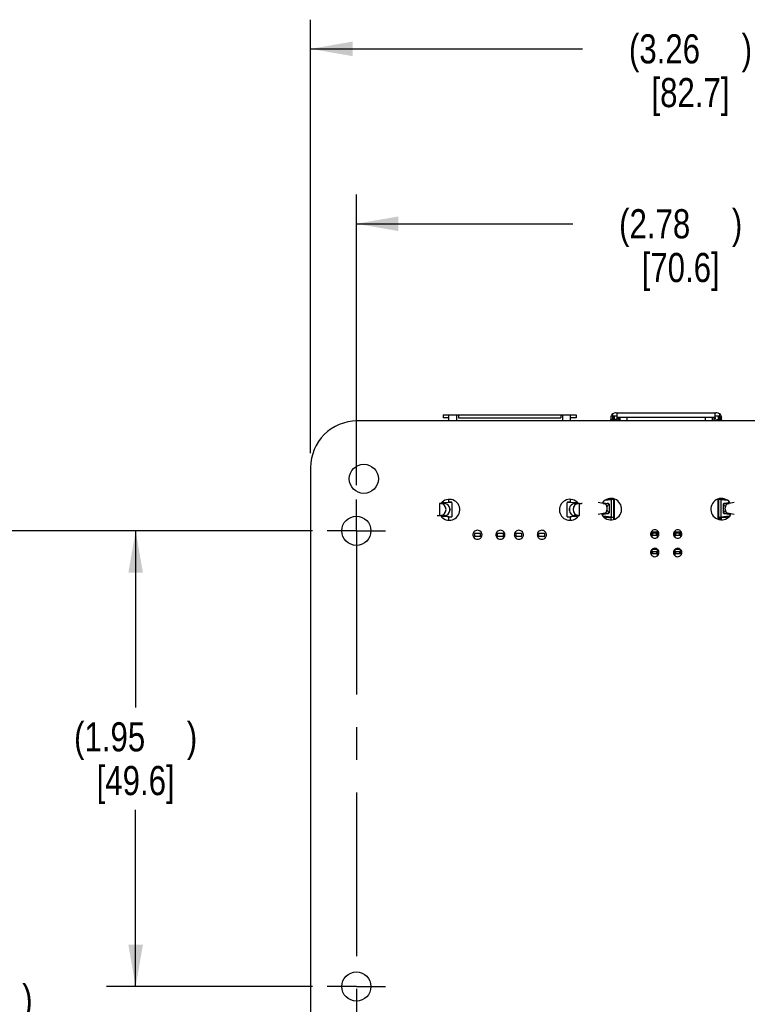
# Model space of a CAD drawing. Header units: inches. Extents: x 0 to 34, y 0 to 22.
# Tile 26 of 32: x 23.1 to 26.3, y 10.8 to 15.1. Entities that reach past the tile are written whole.
import ezdxf

# ---------------------------------------------------------------- set-up
doc = ezdxf.new("R2010")
doc.units = ezdxf.units.IN
doc.header["$LTSCALE"] = 1.87
doc.header["$MEASUREMENT"] = 0
doc.linetypes.add('CENTER', pattern=[0.6, 0.375, -0.075, 0.075, -0.075])
doc.layers.get('0').update_dxf_attribs({"linetype": 'CONTINUOUS'})
doc.layers.add('DEFAULT_1', color=7, linetype='CENTER')
doc.layers.add('DIMENSIONS', color=7, linetype='CONTINUOUS')
doc.styles.get("Standard").update_dxf_attribs({"font": 'txt', "width": 0.8})
doc.dimstyles.new('DIMSTYLE_4', dxfattribs={"dimtxt": 0.125, "dimasz": 0.18, "dimexe": 0.18, "dimexo": 0.0625, "dimgap": 0.09, "dimtad": 0, "dimtih": 1, "dimtoh": 1, "dimzin": 4, "dimdsep": 46, "dimtxsty": 'STANDARD', "dimblk": '_FILLED', "dimblk1": '_FILLED', "dimblk2": '_FILLED', "dimcen": 0.09, "dimadec": 0, "dimazin": 0, "dimtp": 0.02, "dimtm": 0.02, "dimtfac": 1, "dimtofl": 0, "dimtmove": 0, "dimatfit": 3, "dimldrblk": '_FILLED', "dimfxl": 1, "dimtolj": 1, "dimtzin": 4, "dimarcsym": 0})

# ---------------------------------------------------------------- blocks, each defined once
blk = doc.blocks.new('_FILLED')
at = {"color": 0, "linetype": 'BYBLOCK'}
blk.add_solid([(0, 0), (-1, 0.174), (-1, -0.174)], dxfattribs=at)
blk = doc.blocks.new('*D31')
at = {"layer": 'DIMENSIONS', "color": 2, "linetype": 'CONTINUOUS'}
for p, q in [((24.3902, 12.868), (23.5068, 12.868)), ((23.6318, 12.868), (23.6318, 12.1097)), ((23.6318, 10.914), (23.6318, 11.6722)), ((24.3902, 10.914), (23.5068, 10.914))]:
    blk.add_line(p, q, dxfattribs=at)
at = {"layer": 'DIMENSIONS', "color": 2, "linetype": 'CONTINUOUS', "xscale": 0.18, "yscale": 0.18, "zscale": 0.18}
for p, rotation in [((23.6318, 12.868), 90), ((23.6318, 10.914), 270)]:
    blk.add_blockref('_FILLED', p, dxfattribs=dict(at, rotation=rotation))
at = {"layer": 'DIMENSIONS', "color": 2, "linetype": 'CONTINUOUS', "insert": (23.6318, 12.0472), "char_height": 0.125, "width": 0.8, "attachment_point": 2, "line_spacing_factor": 0.9}
blk.add_mtext('(1.95{\\Ftxt.shx;\\W1.600000;\\H0.125000; })\\P[49.6]', dxfattribs=at)
blk = doc.blocks.new('*D33')
at = {"layer": 'DIMENSIONS', "color": 2, "linetype": 'CONTINUOUS'}
for p, q in [((24.3902, 12.868), (22.7568, 12.868)), ((22.8818, 12.868), (22.8818, 10.9847)), ((22.8818, 8.664), (22.8818, 10.5472)), ((24.3902, 8.664), (22.7568, 8.664))]:
    blk.add_line(p, q, dxfattribs=at)
at = {"layer": 'DIMENSIONS', "color": 2, "linetype": 'CONTINUOUS', "xscale": 0.18, "yscale": 0.18, "zscale": 0.18}
for p, rotation in [((22.8818, 12.868), 90), ((22.8818, 8.664), 270)]:
    blk.add_blockref('_FILLED', p, dxfattribs=dict(at, rotation=rotation))
at = {"layer": 'DIMENSIONS', "color": 2, "linetype": 'CONTINUOUS', "insert": (22.8818, 10.9222), "char_height": 0.125, "width": 0.9, "attachment_point": 2, "line_spacing_factor": 0.9}
blk.add_mtext('(4.20{\\Ftxt.shx;\\W2.400000;\\H0.125000; })\\P[106.8]', dxfattribs=at)
blk = doc.blocks.new('*D36')
at = {"layer": 'DIMENSIONS', "color": 2, "linetype": 'CONTINUOUS'}
for p, q in [((24.5778, 13.0644), (24.5778, 14.3096)), ((27.3578, 13.2075), (27.3578, 14.3096)), ((24.5778, 14.1846), (25.5053, 14.1846)), ((27.3578, 14.1846), (26.4303, 14.1846))]:
    blk.add_line(p, q, dxfattribs=at)
at = {"layer": 'DIMENSIONS', "color": 2, "linetype": 'CONTINUOUS', "xscale": 0.18, "yscale": 0.18, "zscale": 0.18, "rotation": 180}
blk.add_blockref('_FILLED', (24.5778, 14.1846), dxfattribs=at)
at = {"layer": 'DIMENSIONS', "color": 2, "linetype": 'CONTINUOUS', "xscale": 0.18, "yscale": 0.18, "zscale": 0.18}
blk.add_blockref('_FILLED', (27.3578, 14.1846), dxfattribs=at)
at = {"layer": 'DIMENSIONS', "color": 2, "linetype": 'CONTINUOUS', "insert": (25.9678, 14.2471), "char_height": 0.125, "width": 0.8, "attachment_point": 2, "line_spacing_factor": 0.9}
blk.add_mtext('(2.78{\\Ftxt.shx;\\W1.600000;\\H0.125000; })\\P[70.6]', dxfattribs=at)
blk = doc.blocks.new('*D37')
at = {"layer": 'DIMENSIONS', "color": 2, "linetype": 'CONTINUOUS'}
for p, q in [((24.3818, 13.2015), (24.3818, 15.0596)), ((27.6378, 13.2015), (27.6378, 15.0596)), ((24.3818, 14.9346), (25.5473, 14.9346)), ((27.6378, 14.9346), (26.4723, 14.9346))]:
    blk.add_line(p, q, dxfattribs=at)
at = {"layer": 'DIMENSIONS', "color": 2, "linetype": 'CONTINUOUS', "xscale": 0.18, "yscale": 0.18, "zscale": 0.18, "rotation": 180}
blk.add_blockref('_FILLED', (24.3818, 14.9346), dxfattribs=at)
at = {"layer": 'DIMENSIONS', "color": 2, "linetype": 'CONTINUOUS', "xscale": 0.18, "yscale": 0.18, "zscale": 0.18}
blk.add_blockref('_FILLED', (27.6378, 14.9346), dxfattribs=at)
at = {"layer": 'DIMENSIONS', "color": 2, "linetype": 'CONTINUOUS', "insert": (26.0098, 14.9971), "char_height": 0.125, "width": 0.8, "attachment_point": 2, "line_spacing_factor": 0.9}
blk.add_mtext('(3.26{\\Ftxt.shx;\\W1.600000;\\H0.125000; })\\P[82.7]', dxfattribs=at)

msp = doc.modelspace()

# ---------------------------------------------------------------- linework, layer by layer
at = {"color": 6, "linetype": 'CONTINUOUS'}
for p, q in [((24.9492, 13.3648), (24.9492, 13.3522)), ((24.9492, 13.3648), (25.5201, 13.3648)), ((24.9748, 13.3522), (24.9492, 13.3522)), ((24.9748, 13.339), (24.9748, 13.3648)), ((25.0063, 13.3648), (25.0063, 13.339)), ((25.0157, 13.3648), (25.0157, 13.3522)), ((25.0157, 13.3522), (25.4535, 13.3522)), ((25.4535, 13.3648), (25.4535, 13.3522)), ((25.463, 13.339), (25.463, 13.3648)), ((25.4945, 13.3648), (25.4945, 13.339)), ((25.5201, 13.3522), (25.4945, 13.3522)), ((25.5201, 13.3648), (25.5201, 13.3522)), ((25.6686, 13.339), (25.6686, 13.3457)), ((25.6883, 13.3457), (25.6686, 13.3457)), ((25.6804, 13.3614), (25.6804, 13.3457)), ((25.6804, 13.3614), (25.6958, 13.3614)), ((25.6922, 13.3732), (25.6883, 13.3732)), ((25.6962, 13.3732), (26.1151, 13.3732)), ((25.6962, 13.3535), (25.6962, 13.3693)), ((25.7068, 13.3531), (25.7068, 13.339)), ((25.7375, 13.3531), (25.7375, 13.339)), ((26.0737, 13.339), (26.0737, 13.3531)), ((26.1044, 13.339), (26.1044, 13.3531)), ((26.1151, 13.3535), (26.1151, 13.3693)), ((26.1155, 13.3614), (26.1308, 13.3614)), ((26.1229, 13.3732), (26.119, 13.3732)), ((26.1308, 13.3457), (26.1308, 13.3614)), ((26.1423, 13.3569), (26.1367, 13.349)), ((26.1367, 13.3457), (26.1367, 13.349)), ((26.1426, 13.3457), (26.1426, 13.339)), ((27.4378, 13.339), (24.5818, 13.339)), ((24.3818, 13.139), (24.3818, 8.393)), ((25.6824, 13.0043), (25.6824, 12.9177)), ((26.1288, 12.9178), (26.1288, 13.0041)), ((26.1367, 13.0031), (26.1367, 13.0063)), ((24.9345, 12.9852), (24.9345, 12.9333)), ((24.9411, 12.9848), (24.9345, 12.9852)), ((24.9411, 12.9858), (24.9441, 12.9856)), ((24.9411, 12.9848), (24.9578, 12.9848)), ((24.9464, 12.988), (24.9426, 12.9877)), ((24.944, 12.9887), (24.9748, 12.9902)), ((24.9441, 12.9856), (24.9578, 12.9848)), ((24.9874, 12.99), (24.9464, 12.988)), ((24.9464, 12.988), (24.9464, 12.9856)), ((24.9748, 12.9903), (24.9748, 13.0023)), ((24.9874, 12.9903), (24.9748, 12.9903)), ((24.9874, 12.99), (24.9874, 12.9285)), ((25.4945, 12.9903), (25.4819, 12.9903)), ((25.5228, 12.988), (25.4819, 12.99)), ((25.4945, 13.0023), (25.4945, 12.9903)), ((25.4945, 12.9902), (25.5256, 12.9887)), ((25.5115, 12.9848), (25.5252, 12.9856)), ((25.5115, 12.9848), (25.5282, 12.9848)), ((25.5228, 12.9856), (25.5228, 12.988)), ((25.5271, 12.9877), (25.5228, 12.988)), ((25.5252, 12.9856), (25.5285, 12.9859)), ((25.5347, 12.9852), (25.5282, 12.9848)), ((25.5347, 12.9333), (25.5347, 12.9852)), ((25.6354, 12.9858), (25.6143, 12.9896)), ((25.633, 12.9894), (25.6529, 12.9858)), ((25.6354, 12.9858), (25.6529, 12.9858)), ((25.6707, 13.0012), (25.6424, 12.9979)), ((25.6465, 13.0011), (25.6589, 13.0025)), ((25.6529, 12.9611), (25.6529, 12.9665)), ((25.658, 12.9803), (25.6608, 12.9829)), ((25.6589, 13.0025), (25.663, 13.0031)), ((25.6608, 12.9829), (25.6608, 12.9447)), ((25.6742, 13.0017), (25.6707, 13.0012)), ((25.6707, 12.9264), (25.6707, 13.0012)), ((25.6804, 13.0031), (25.6804, 12.9244)), ((26.1308, 12.9244), (26.1308, 13.0031)), ((26.1406, 13.0012), (26.137, 13.0017)), ((26.1406, 13.0012), (26.1406, 12.9264)), ((26.1694, 12.9978), (26.1406, 13.0012)), ((26.1483, 13.0031), (26.1524, 13.0025)), ((26.1504, 12.9829), (26.1504, 12.9447)), ((26.1524, 13.0025), (26.1651, 13.001)), ((26.1787, 12.9894), (26.1583, 12.9858)), ((26.1583, 12.9858), (26.1758, 12.9858)), ((26.1584, 12.9611), (26.1584, 12.9665)), ((26.1969, 12.9896), (26.1758, 12.9858)), ((24.9345, 12.9333), (24.9411, 12.9337)), ((24.9441, 12.9329), (24.9398, 12.9325)), ((24.9408, 12.9309), (24.9464, 12.9305)), ((24.9578, 12.9337), (24.9411, 12.9337)), ((24.9748, 12.9282), (24.9414, 12.9299)), ((24.9578, 12.9337), (24.9441, 12.9329)), ((24.9464, 12.9329), (24.9464, 12.9305)), ((24.9464, 12.9305), (24.9874, 12.9285)), ((24.9748, 12.9137), (24.9748, 12.9281)), ((24.9748, 12.9281), (24.9874, 12.9281)), ((25.4819, 12.9285), (25.5228, 12.9305)), ((25.4819, 12.9281), (25.4945, 12.9281)), ((25.5282, 12.9299), (25.4945, 12.9282)), ((25.4945, 12.9281), (25.4945, 12.9136)), ((25.5282, 12.9337), (25.5115, 12.9337)), ((25.5252, 12.9329), (25.5115, 12.9337)), ((25.5228, 12.9305), (25.5228, 12.9329)), ((25.5228, 12.9305), (25.529, 12.9309)), ((25.5295, 12.9325), (25.5252, 12.9329)), ((25.5282, 12.9337), (25.5347, 12.9333)), ((25.6354, 12.9418), (25.6143, 12.938)), ((25.63, 12.9377), (25.6529, 12.9418)), ((25.6707, 12.9264), (25.6346, 12.9305)), ((25.6529, 12.9418), (25.6354, 12.9418)), ((25.6383, 12.9274), (25.6589, 12.925)), ((25.6589, 12.925), (25.663, 12.9244)), ((26.1367, 12.9157), (26.1367, 12.9244)), ((26.1772, 12.9306), (26.1406, 12.9264)), ((26.1532, 12.9472), (26.1504, 12.9447)), ((26.1524, 12.925), (26.1734, 12.9275)), ((26.1758, 12.9418), (26.1583, 12.9418)), ((26.1583, 12.9418), (26.1816, 12.9376)), ((26.1969, 12.938), (26.1758, 12.9418)), ((25.0834, 12.8571), (25.0834, 12.8449)), ((25.1102, 12.8571), (25.0834, 12.8571)), ((25.0834, 12.8449), (25.1102, 12.8449)), ((25.1102, 12.8449), (25.1102, 12.8571)), ((25.1819, 12.8571), (25.1819, 12.8449)), ((25.2086, 12.8571), (25.1819, 12.8571)), ((25.1819, 12.8449), (25.2086, 12.8449)), ((25.2086, 12.8449), (25.2086, 12.8571)), ((25.2606, 12.8571), (25.2606, 12.8449)), ((25.2874, 12.8571), (25.2606, 12.8571)), ((25.2606, 12.8449), (25.2874, 12.8449)), ((25.2874, 12.8449), (25.2874, 12.8571)), ((25.359, 12.8571), (25.359, 12.8449)), ((25.3858, 12.8571), (25.359, 12.8571)), ((25.359, 12.8449), (25.3858, 12.8449)), ((25.3858, 12.8449), (25.3858, 12.8571)), ((25.8446, 12.8626), (25.8446, 12.8667)), ((25.8446, 12.8586), (25.8446, 12.8412)), ((25.8682, 12.8586), (25.8446, 12.8586)), ((25.8446, 12.8488), (25.8682, 12.8488)), ((25.8485, 12.8488), (25.8485, 12.8586)), ((25.8643, 12.8488), (25.8643, 12.8586)), ((25.8682, 12.8586), (25.8682, 12.8488)), ((25.943, 12.8586), (25.943, 12.8488)), ((25.9666, 12.8586), (25.943, 12.8586)), ((25.943, 12.8488), (25.9666, 12.8488)), ((25.947, 12.8488), (25.947, 12.8586)), ((25.9627, 12.8488), (25.9627, 12.8586)), ((25.9666, 12.8626), (25.9666, 12.8673)), ((25.9666, 12.8586), (25.9666, 12.8407)), ((25.8446, 12.7701), (25.8446, 12.7799)), ((25.8446, 12.7799), (25.8682, 12.7799)), ((25.8446, 12.7701), (25.8682, 12.7701)), ((25.8485, 12.7701), (25.8485, 12.7799)), ((25.8643, 12.7799), (25.8643, 12.7701)), ((25.8682, 12.7701), (25.8682, 12.7799)), ((25.943, 12.7701), (25.943, 12.7799)), ((25.943, 12.7799), (25.9666, 12.7799)), ((25.943, 12.7701), (25.9666, 12.7701)), ((25.947, 12.7701), (25.947, 12.7799)), ((25.9627, 12.7799), (25.9627, 12.7701)), ((25.9666, 12.7701), (25.9666, 12.7799))]:
    msp.add_line(p, q, dxfattribs=at)
at = {"color": 7, "linetype": 'CONTINUOUS'}
for p, q in [((25.6686, 13.3535), (25.6686, 13.3457)), ((25.6765, 13.3457), (25.6765, 13.3693)), ((25.6824, 13.361), (25.6824, 13.3457)), ((25.6883, 13.3457), (25.6883, 13.339)), ((25.6962, 13.3457), (25.6883, 13.3457)), ((25.6958, 13.3457), (25.6958, 13.3535)), ((25.6962, 13.3535), (25.6962, 13.3457)), ((26.1151, 13.3535), (25.6962, 13.3535)), ((25.7021, 13.339), (25.7021, 13.3531)), ((26.1092, 13.3535), (26.1092, 13.339)), ((26.1151, 13.3457), (26.1151, 13.3535)), ((26.1155, 13.3457), (26.1151, 13.3457)), ((26.1155, 13.3535), (26.1155, 13.3457)), ((26.1229, 13.339), (26.1229, 13.3457)), ((26.1229, 13.3457), (26.1426, 13.3457)), ((26.1288, 13.361), (26.1288, 13.3457)), ((26.1348, 13.3693), (26.1348, 13.3457)), ((26.1426, 13.3457), (26.1426, 13.3535)), ((25.6686, 13.0063), (25.6686, 13.0031)), ((25.6804, 13.005), (25.6804, 13.0031)), ((26.1308, 13.0048), (26.1308, 13.0031)), ((26.1426, 13.0031), (26.1426, 13.0063)), ((24.9785, 12.9548), (24.9785, 12.9637)), ((25.4819, 12.9285), (25.4819, 12.99)), ((25.4907, 12.9637), (25.4907, 12.9548)), ((25.663, 13.0031), (25.6804, 13.0031)), ((26.1308, 13.0031), (26.1483, 13.0031)), ((25.6804, 12.9244), (25.663, 12.9244)), ((25.6686, 12.9244), (25.6686, 12.9157)), ((25.6804, 12.9244), (25.6804, 12.917)), ((26.1308, 12.9244), (26.1308, 12.9171)), ((26.1483, 12.9244), (26.1308, 12.9244)), ((26.1426, 12.9157), (26.1426, 12.9244)), ((25.8399, 12.8495), (25.8399, 12.8584)), ((25.8446, 12.8626), (25.8446, 12.8586)), ((25.8674, 12.8626), (25.8446, 12.8626)), ((25.8674, 12.8684), (25.8674, 12.8586)), ((25.8674, 12.8488), (25.8674, 12.8396)), ((25.9438, 12.8586), (25.9438, 12.8682)), ((25.9666, 12.8626), (25.9438, 12.8626)), ((25.9438, 12.8398), (25.9438, 12.8488)), ((25.9666, 12.8591), (25.9666, 12.8626)), ((25.9714, 12.8586), (25.9714, 12.8488)), ((25.8399, 12.7705), (25.8399, 12.7794)), ((25.8446, 12.7878), (25.8446, 12.7799)), ((25.8674, 12.7878), (25.8446, 12.7878)), ((25.8674, 12.7894), (25.8674, 12.7799)), ((25.8674, 12.7701), (25.8674, 12.7626)), ((25.9438, 12.7799), (25.9438, 12.7892)), ((25.9666, 12.7878), (25.9438, 12.7878)), ((25.9438, 12.7626), (25.9438, 12.7701)), ((25.9666, 12.781), (25.9666, 12.7878)), ((25.9714, 12.7799), (25.9714, 12.7701))]:
    msp.add_line(p, q, dxfattribs=at)
at = {"color": 6, "linetype": 'CONTINUOUS'}
for centre in [(24.6098, 13.091), (24.5778, 12.868), (24.5778, 10.914)]:
    msp.add_circle(centre, 0.0625, dxfattribs=at)
at = {"color": 7, "linetype": 'CONTINUOUS'}
for centre, radius, start, end in [((25.6883, 13.3535), 0.0197, 126.8699, 180), ((26.1229, 13.3535), 0.0197, 0, 53.1301), ((25.0002, 12.9592), 0.0222, 168.3611, 191.6389), ((25.469, 12.9592), 0.0222, 348.3611, 11.6389), ((25.0961, 12.8515), 0.0186, 154.2115, 158.8857), ((25.0968, 12.8509), 0.0196, 76.9712, 102.5636), ((25.0976, 12.8504), 0.0186, 334.2115, 338.8857), ((25.1946, 12.8515), 0.0186, 154.2121, 158.9372), ((25.1953, 12.8509), 0.0196, 76.9712, 102.5636), ((25.1961, 12.8504), 0.0186, 334.2109, 338.8341), ((25.2736, 12.8515), 0.0186, 154.2141, 159.1161), ((25.2743, 12.8509), 0.0196, 76.9712, 102.5636), ((25.2755, 12.8517), 0.0181, 25.6423, 28.3334), ((25.2751, 12.8504), 0.0186, 334.209, 338.6549), ((25.3721, 12.8515), 0.0186, 154.2147, 159.1675), ((25.3728, 12.8509), 0.0196, 76.9712, 102.5636), ((25.374, 12.8517), 0.0181, 25.6427, 28.4798), ((25.3736, 12.8504), 0.0186, 334.2085, 338.6033), ((25.857, 12.8541), 0.0181, 158.9501, 161.8164), ((25.8562, 12.8545), 0.0172, 154.2124, 158.9644), ((25.8561, 12.8535), 0.0171, 206.7836, 215.0808), ((25.8568, 12.854), 0.0181, 256.9712, 282.5636), ((25.8568, 12.8539), 0.0181, 76.9712, 102.5636), ((25.8575, 12.8544), 0.0172, 27.2145, 35.5088), ((25.8572, 12.8536), 0.0175, 336.6561, 339.5836), ((25.9549, 12.8542), 0.018, 158.6359, 161.5112), ((25.9541, 12.8545), 0.0171, 154.2089, 158.6471), ((25.9542, 12.8535), 0.0172, 207.6799, 215.9701), ((25.9548, 12.854), 0.0181, 256.9712, 282.5636), ((25.9548, 12.8539), 0.0181, 76.9712, 102.5636), ((25.9556, 12.8545), 0.0171, 26.3186, 34.6183), ((25.9557, 12.8534), 0.0169, 334.1949, 336.9737), ((25.9551, 12.8536), 0.0176, 336.9754, 339.895), ((25.0968, 12.8511), 0.0196, 256.9712, 282.5636), ((25.1953, 12.8511), 0.0196, 256.9712, 282.5636), ((25.2743, 12.8511), 0.0196, 256.9712, 282.5636), ((25.3728, 12.8511), 0.0196, 256.9712, 282.5636), ((25.8568, 12.7749), 0.0181, 76.9712, 102.5636), ((25.9548, 12.7749), 0.0181, 76.9712, 102.5636), ((25.8568, 12.7752), 0.0179, 158.1249, 161.0144), ((25.8561, 12.7755), 0.0171, 154.2039, 158.1315), ((25.8561, 12.7745), 0.0171, 206.1034, 214.4039), ((25.8568, 12.775), 0.0181, 256.9712, 282.5636), ((25.8871, 12.7626), 0.0197, 180, 185.5738), ((25.8575, 12.7754), 0.0173, 27.8955, 36.1837), ((25.8577, 12.7744), 0.017, 334.1985, 337.4929), ((25.857, 12.7747), 0.0177, 337.4913, 340.3977), ((25.9547, 12.7752), 0.0178, 157.8085, 160.7065), ((25.954, 12.7755), 0.017, 154.2011, 157.8125), ((25.9541, 12.7745), 0.0172, 206.999, 215.2949), ((25.9209, 12.763), 0.0229, 354.9508, 358.8727), ((25.9548, 12.775), 0.0181, 256.9712, 282.5636), ((25.9556, 12.7755), 0.0171, 25.6904, 35.3036), ((25.9556, 12.7744), 0.017, 334.2011, 337.8125), ((25.9549, 12.7747), 0.0178, 337.8085, 340.7065)]:
    msp.add_arc(centre, radius, start, end, dxfattribs=at)
at = {"color": 6, "linetype": 'CONTINUOUS'}
for centre, radius, start, end in [((25.6883, 13.3535), 0.0197, 90, 126.8699), ((26.1229, 13.3535), 0.0197, 53.1301, 90), ((24.5818, 13.139), 0.2, 90, 180), ((25.6688, 12.961), 0.046, 210.9917, 141.6144), ((26.1428, 12.961), 0.046, 38.4573, 328.9019), ((24.9763, 12.958), 0.045, 214.9086, 141.4919), ((24.9471, 13.0584), 0.0728, 264.2266, 265.2912), ((25.4933, 12.958), 0.045, 38.52, 325.0006), ((25.5239, 12.8771), 0.0557, 83.847, 84.2099)]:
    msp.add_arc(centre, radius, start, end, dxfattribs=at)
for centre, major_axis, ratio, start_param, end_param in [((24.9399, 12.9592), (0, 0.0256), 0.869684, 3.194037, 6.230741), ((24.9566, 12.9592), (0, 0.0256), 0.869684, -1.395216, -0.052444), ((25.5126, 12.9592), (0, 0.0256), 0.869684, 0.052444, 1.395216), ((25.5293, 12.9592), (0, 0.0256), 0.869684, 0.052444, 3.089148), ((25.6312, 12.9665), (0.0217, 0), 0.908321, 6.283185, 7.659176), ((25.6487, 12.9665), (0.0217, 0), 0.906055, 0.982113, 1.375991), ((26.1625, 12.9665), (0.0217, 0), 0.906055, 1.765602, 2.15948), ((26.18, 12.9665), (0.0217, 0), 0.908321, 1.765602, 3.141593), ((24.9566, 12.9592), (0, 0.0256), 0.869684, -3.089148, -1.746377), ((25.5126, 12.9592), (0, 0.0256), 0.869684, -4.536809, -3.194037), ((25.6312, 12.9611), (0.0217, 0), 0.908321, -1.375991, 0), ((25.6487, 12.9611), (0.0217, 0), 0.906055, -1.375991, -0.982113), ((25.6607, 12.923), (0.0197, 0), 0.197308, 6.647596, 7.324065), ((26.1505, 12.923), (0.0197, 0), 0.197308, 2.100713, 2.777182), ((26.1623, 12.9217), (0.0197, 0), 0.197308, 2.101084, 2.365471), ((26.1625, 12.9611), (0.0217, 0), 0.906055, -2.15948, -1.765602), ((26.18, 12.9611), (0.0217, 0), 0.908321, 3.141593, 4.517584)]:
    msp.add_ellipse(centre, major_axis=major_axis, ratio=ratio, start_param=start_param, end_param=end_param, dxfattribs=at)
for points, knots in [([(25.6922, 13.3732), (25.6926, 13.3732), (25.6934, 13.3732), (25.6941, 13.373), (25.6945, 13.3729)], [0, 0, 0, 0, 0.540146, 1, 1, 1, 1]), ([(25.6945, 13.3729), (25.6948, 13.3727), (25.6953, 13.3724), (25.6959, 13.3715), (25.6961, 13.3705), (25.6962, 13.3697), (25.6962, 13.3693)], [0, 0, 0, 0, 0.22429, 0.447875, 0.701329, 1, 1, 1, 1]), ([(26.1151, 13.3693), (26.1151, 13.3696), (26.1151, 13.3702), (26.1152, 13.371), (26.1155, 13.3718), (26.116, 13.3723), (26.1165, 13.3728), (26.1172, 13.3731), (26.1181, 13.3732), (26.1187, 13.3732), (26.119, 13.3732)], [0, 0, 0, 0, 0.147212, 0.277626, 0.393326, 0.500131, 0.607012, 0.722711, 0.852934, 1, 1, 1, 1]), ([(25.5347, 12.9852), (25.5363, 12.9853), (25.5385, 12.9854), (25.5412, 12.9857), (25.5427, 12.9859), (25.5438, 12.9861), (25.5445, 12.9862), (25.5449, 12.9863), (25.5452, 12.9864), (25.5455, 12.9865), (25.5457, 12.9866), (25.5457, 12.9867)], [0, 0, 0, 0, 0.419875, 0.58981, 0.730968, 0.842528, 0.887012, 0.923914, 0.953296, 0.975342, 1, 1, 1, 1]), ([(25.6529, 12.9665), (25.6529, 12.9691), (25.6538, 12.9742), (25.6565, 12.9786), (25.658, 12.9803)], [0, 0, 0, 0, 0.529537, 1, 1, 1, 1]), ([(25.6791, 13.0031), (25.6788, 13.003), (25.6782, 13.0027), (25.6765, 13.0022), (25.6752, 13.0019), (25.6742, 13.0017)], [0, 0, 0, 0, 0.192587, 0.424624, 1, 1, 1, 1]), ([(26.137, 13.0017), (26.1361, 13.0019), (26.1347, 13.0022), (26.1331, 13.0027), (26.1324, 13.003), (26.1321, 13.0031)], [0, 0, 0, 0, 0.575279, 0.80733, 1, 1, 1, 1]), ([(26.1504, 12.9829), (26.1507, 12.9827), (26.1518, 12.9818), (26.1528, 12.9809), (26.1534, 12.9801)], [0, 0, 0, 0, 0.242502, 1, 1, 1, 1]), ([(26.1534, 12.9801), (26.155, 12.9783), (26.1575, 12.974), (26.1584, 12.9691), (26.1584, 12.9665)], [0, 0, 0, 0, 0.471533, 1, 1, 1, 1]), ([(24.9345, 12.9333), (24.933, 12.9332), (24.9308, 12.933), (24.9281, 12.9328), (24.9265, 12.9326), (24.9254, 12.9324), (24.9247, 12.9323), (24.9243, 12.9322), (24.924, 12.9321), (24.9238, 12.932), (24.9236, 12.9318), (24.9236, 12.9318)], [0, 0, 0, 0, 0.419893, 0.589843, 0.731015, 0.842579, 0.887057, 0.923948, 0.953318, 0.975351, 1, 1, 1, 1]), ([(25.6578, 12.9475), (25.6563, 12.9492), (25.6537, 12.9535), (25.6529, 12.9585), (25.6529, 12.9611)], [0, 0, 0, 0, 0.471533, 1, 1, 1, 1]), ([(25.6608, 12.9447), (25.6605, 12.9449), (25.6595, 12.9457), (25.6585, 12.9467), (25.6578, 12.9475)], [0, 0, 0, 0, 0.242503, 1, 1, 1, 1]), ([(26.1584, 12.9611), (26.1584, 12.9584), (26.1574, 12.9534), (26.1548, 12.949), (26.1532, 12.9472)], [0, 0, 0, 0, 0.529536, 1, 1, 1, 1])]:
    msp.add_open_spline(points, degree=3, knots=knots, dxfattribs=at)
at = {"color": 7, "linetype": 'CONTINUOUS'}
for points, knots in [([(25.0787, 12.8582), (25.0785, 12.8576), (25.0777, 12.8553), (25.0774, 12.8528), (25.0773, 12.851)], [0, 0, 0, 0, 0.250676, 1, 1, 1, 1]), ([(25.0773, 12.851), (25.0774, 12.8502), (25.0776, 12.8473), (25.0784, 12.8444), (25.0793, 12.8424)], [0, 0, 0, 0, 0.249992, 1, 1, 1, 1]), ([(25.0926, 12.87), (25.0898, 12.8694), (25.0844, 12.8668), (25.0806, 12.8622), (25.0793, 12.8596)], [0, 0, 0, 0, 0.499946, 1, 1, 1, 1]), ([(25.0793, 12.8424), (25.0806, 12.8398), (25.0843, 12.8352), (25.0896, 12.8326), (25.0924, 12.832)], [0, 0, 0, 0, 0.500021, 1, 1, 1, 1]), ([(25.1011, 12.8319), (25.1039, 12.8326), (25.1093, 12.8351), (25.1131, 12.8398), (25.1143, 12.8423)], [0, 0, 0, 0, 0.499946, 1, 1, 1, 1]), ([(25.1143, 12.8596), (25.1131, 12.8621), (25.1094, 12.8667), (25.104, 12.8693), (25.1012, 12.87)], [0, 0, 0, 0, 0.500021, 1, 1, 1, 1]), ([(25.1163, 12.851), (25.1163, 12.8517), (25.1161, 12.8546), (25.1153, 12.8576), (25.1143, 12.8596)], [0, 0, 0, 0, 0.249992, 1, 1, 1, 1]), ([(25.1149, 12.8437), (25.1151, 12.8443), (25.1159, 12.8467), (25.1163, 12.8491), (25.1163, 12.851)], [0, 0, 0, 0, 0.250676, 1, 1, 1, 1]), ([(25.1772, 12.8582), (25.177, 12.8576), (25.1762, 12.8553), (25.1759, 12.8528), (25.1758, 12.851)], [0, 0, 0, 0, 0.250677, 1, 1, 1, 1]), ([(25.1758, 12.851), (25.1759, 12.8502), (25.1761, 12.8473), (25.1769, 12.8444), (25.1778, 12.8424)], [0, 0, 0, 0, 0.249992, 1, 1, 1, 1]), ([(25.1911, 12.87), (25.1883, 12.8694), (25.1829, 12.8668), (25.1791, 12.8622), (25.1778, 12.8596)], [0, 0, 0, 0, 0.499946, 1, 1, 1, 1]), ([(25.1778, 12.8424), (25.1791, 12.8398), (25.1828, 12.8352), (25.1881, 12.8326), (25.1909, 12.832)], [0, 0, 0, 0, 0.500021, 1, 1, 1, 1]), ([(25.1996, 12.8319), (25.2024, 12.8326), (25.2078, 12.8351), (25.2116, 12.8398), (25.2128, 12.8423)], [0, 0, 0, 0, 0.499946, 1, 1, 1, 1]), ([(25.2128, 12.8596), (25.2116, 12.8621), (25.2079, 12.8667), (25.2025, 12.8693), (25.1997, 12.87)], [0, 0, 0, 0, 0.500021, 1, 1, 1, 1]), ([(25.2148, 12.851), (25.2148, 12.8517), (25.2146, 12.8546), (25.2138, 12.8576), (25.2128, 12.8596)], [0, 0, 0, 0, 0.249992, 1, 1, 1, 1]), ([(25.2134, 12.8437), (25.2136, 12.8443), (25.2144, 12.8466), (25.2148, 12.8491), (25.2148, 12.851)], [0, 0, 0, 0, 0.250675, 1, 1, 1, 1]), ([(25.2562, 12.8581), (25.256, 12.8576), (25.2552, 12.8552), (25.2549, 12.8528), (25.2548, 12.851)], [0, 0, 0, 0, 0.25068, 1, 1, 1, 1]), ([(25.2548, 12.851), (25.2549, 12.8502), (25.2551, 12.8473), (25.2559, 12.8444), (25.2568, 12.8424)], [0, 0, 0, 0, 0.249992, 1, 1, 1, 1]), ([(25.2701, 12.87), (25.2673, 12.8694), (25.2619, 12.8668), (25.2581, 12.8622), (25.2568, 12.8596)], [0, 0, 0, 0, 0.499946, 1, 1, 1, 1]), ([(25.2568, 12.8424), (25.2581, 12.8398), (25.2618, 12.8352), (25.2671, 12.8326), (25.2699, 12.832)], [0, 0, 0, 0, 0.500021, 1, 1, 1, 1]), ([(25.2786, 12.8319), (25.2814, 12.8326), (25.2868, 12.8351), (25.2906, 12.8398), (25.2918, 12.8423)], [0, 0, 0, 0, 0.499946, 1, 1, 1, 1]), ([(25.2915, 12.8603), (25.2902, 12.8627), (25.2865, 12.867), (25.2814, 12.8693), (25.2787, 12.87)], [0, 0, 0, 0, 0.500117, 1, 1, 1, 1]), ([(25.2938, 12.851), (25.2938, 12.8517), (25.2936, 12.8546), (25.2928, 12.8576), (25.2918, 12.8596)], [0, 0, 0, 0, 0.249992, 1, 1, 1, 1]), ([(25.2924, 12.8437), (25.2926, 12.8442), (25.2934, 12.8466), (25.2938, 12.8491), (25.2938, 12.851)], [0, 0, 0, 0, 0.250672, 1, 1, 1, 1]), ([(25.3547, 12.8581), (25.3545, 12.8576), (25.3537, 12.8552), (25.3534, 12.8528), (25.3533, 12.851)], [0, 0, 0, 0, 0.25068, 1, 1, 1, 1]), ([(25.3533, 12.851), (25.3534, 12.8502), (25.3536, 12.8473), (25.3544, 12.8444), (25.3553, 12.8424)], [0, 0, 0, 0, 0.249992, 1, 1, 1, 1]), ([(25.3686, 12.87), (25.3658, 12.8694), (25.3604, 12.8668), (25.3566, 12.8622), (25.3553, 12.8596)], [0, 0, 0, 0, 0.499946, 1, 1, 1, 1]), ([(25.3553, 12.8424), (25.3566, 12.8398), (25.3603, 12.8352), (25.3656, 12.8326), (25.3684, 12.832)], [0, 0, 0, 0, 0.500021, 1, 1, 1, 1]), ([(25.3771, 12.8319), (25.3799, 12.8326), (25.3853, 12.8351), (25.3891, 12.8398), (25.3903, 12.8423)], [0, 0, 0, 0, 0.499946, 1, 1, 1, 1]), ([(25.3899, 12.8604), (25.3886, 12.8627), (25.385, 12.867), (25.3799, 12.8694), (25.3772, 12.87)], [0, 0, 0, 0, 0.500122, 1, 1, 1, 1]), ([(25.3923, 12.851), (25.3923, 12.8517), (25.3921, 12.8546), (25.3913, 12.8576), (25.3903, 12.8596)], [0, 0, 0, 0, 0.249992, 1, 1, 1, 1]), ([(25.3909, 12.8436), (25.3911, 12.8442), (25.3919, 12.8466), (25.3923, 12.8491), (25.3923, 12.851)], [0, 0, 0, 0, 0.250671, 1, 1, 1, 1]), ([(25.8398, 12.8598), (25.8397, 12.8593), (25.8391, 12.8574), (25.8389, 12.8554), (25.8388, 12.854)], [0, 0, 0, 0, 0.250735, 1, 1, 1, 1]), ([(25.8388, 12.854), (25.8389, 12.8526), (25.8392, 12.8497), (25.8402, 12.847), (25.8408, 12.8458)], [0, 0, 0, 0, 0.499808, 1, 1, 1, 1]), ([(25.8529, 12.8715), (25.8503, 12.871), (25.8453, 12.8686), (25.8418, 12.8643), (25.8407, 12.8619)], [0, 0, 0, 0, 0.499946, 1, 1, 1, 1]), ([(25.8421, 12.8436), (25.8433, 12.8418), (25.8465, 12.8387), (25.8506, 12.8369), (25.8528, 12.8364)], [0, 0, 0, 0, 0.500292, 1, 1, 1, 1]), ([(25.8608, 12.8364), (25.8635, 12.837), (25.8687, 12.8395), (25.8722, 12.8441), (25.8733, 12.8467)], [0, 0, 0, 0, 0.500038, 1, 1, 1, 1]), ([(25.8715, 12.8644), (25.8702, 12.8662), (25.8671, 12.8693), (25.863, 12.871), (25.8609, 12.8715)], [0, 0, 0, 0, 0.500299, 1, 1, 1, 1]), ([(25.8748, 12.854), (25.8748, 12.8554), (25.8744, 12.8583), (25.8735, 12.861), (25.8728, 12.8623)], [0, 0, 0, 0, 0.499839, 1, 1, 1, 1]), ([(25.8736, 12.8475), (25.8738, 12.848), (25.8745, 12.8501), (25.8748, 12.8523), (25.8748, 12.854)], [0, 0, 0, 0, 0.250688, 1, 1, 1, 1]), ([(25.9379, 12.8599), (25.9377, 12.8594), (25.9371, 12.8575), (25.9369, 12.8555), (25.9368, 12.854)], [0, 0, 0, 0, 0.250728, 1, 1, 1, 1]), ([(25.9368, 12.854), (25.9369, 12.8525), (25.9372, 12.8496), (25.9383, 12.8468), (25.9389, 12.8455)], [0, 0, 0, 0, 0.499871, 1, 1, 1, 1]), ([(25.9509, 12.8715), (25.9483, 12.871), (25.9433, 12.8686), (25.9398, 12.8643), (25.9387, 12.8619)], [0, 0, 0, 0, 0.499946, 1, 1, 1, 1]), ([(25.9402, 12.8434), (25.9415, 12.8417), (25.9447, 12.8387), (25.9487, 12.8369), (25.9508, 12.8364)], [0, 0, 0, 0, 0.500306, 1, 1, 1, 1]), ([(25.9588, 12.8364), (25.9614, 12.837), (25.9663, 12.8393), (25.9698, 12.8436), (25.971, 12.846)], [0, 0, 0, 0, 0.499946, 1, 1, 1, 1]), ([(25.9697, 12.8642), (25.9684, 12.866), (25.9652, 12.8692), (25.9611, 12.871), (25.9589, 12.8715)], [0, 0, 0, 0, 0.500283, 1, 1, 1, 1]), ([(25.9728, 12.854), (25.9728, 12.8547), (25.9726, 12.8574), (25.9718, 12.8602), (25.9709, 12.8621)], [0, 0, 0, 0, 0.250054, 1, 1, 1, 1]), ([(25.9716, 12.8476), (25.9718, 12.8481), (25.9725, 12.8502), (25.9728, 12.8523), (25.9728, 12.854)], [0, 0, 0, 0, 0.250694, 1, 1, 1, 1]), ([(25.8529, 12.7925), (25.8503, 12.792), (25.8453, 12.7896), (25.8418, 12.7853), (25.8407, 12.7829)], [0, 0, 0, 0, 0.499946, 1, 1, 1, 1]), ([(25.8714, 12.7856), (25.8701, 12.7873), (25.867, 12.7903), (25.863, 12.792), (25.8609, 12.7925)], [0, 0, 0, 0, 0.500309, 1, 1, 1, 1]), ([(25.9509, 12.7925), (25.9483, 12.792), (25.9433, 12.7896), (25.9398, 12.7853), (25.9387, 12.7829)], [0, 0, 0, 0, 0.499946, 1, 1, 1, 1]), ([(25.9695, 12.7854), (25.9683, 12.7871), (25.9651, 12.7902), (25.961, 12.792), (25.9589, 12.7925)], [0, 0, 0, 0, 0.500295, 1, 1, 1, 1]), ([(25.8399, 12.781), (25.8397, 12.7805), (25.8391, 12.7786), (25.8389, 12.7765), (25.8388, 12.775)], [0, 0, 0, 0, 0.250717, 1, 1, 1, 1]), ([(25.8388, 12.775), (25.8389, 12.7743), (25.8391, 12.7715), (25.8398, 12.7688), (25.8407, 12.7669)], [0, 0, 0, 0, 0.250033, 1, 1, 1, 1]), ([(25.842, 12.7648), (25.8432, 12.763), (25.8464, 12.7598), (25.8506, 12.7579), (25.8528, 12.7574)], [0, 0, 0, 0, 0.500279, 1, 1, 1, 1]), ([(25.8608, 12.7574), (25.8634, 12.758), (25.8683, 12.7603), (25.8718, 12.7646), (25.873, 12.767)], [0, 0, 0, 0, 0.499946, 1, 1, 1, 1]), ([(25.8748, 12.775), (25.8748, 12.7764), (25.8744, 12.7794), (25.8734, 12.7822), (25.8727, 12.7835)], [0, 0, 0, 0, 0.499885, 1, 1, 1, 1]), ([(25.8737, 12.7687), (25.8739, 12.7692), (25.8745, 12.7713), (25.8748, 12.7734), (25.8748, 12.775)], [0, 0, 0, 0, 0.250704, 1, 1, 1, 1]), ([(25.9379, 12.7811), (25.9378, 12.7806), (25.9372, 12.7786), (25.9369, 12.7765), (25.9368, 12.775)], [0, 0, 0, 0, 0.250711, 1, 1, 1, 1]), ([(25.9368, 12.775), (25.9369, 12.7735), (25.9372, 12.7707), (25.9382, 12.768), (25.9388, 12.7667)], [0, 0, 0, 0, 0.499824, 1, 1, 1, 1]), ([(25.9401, 12.7646), (25.9414, 12.7628), (25.9446, 12.7597), (25.9486, 12.7579), (25.9508, 12.7574)], [0, 0, 0, 0, 0.500295, 1, 1, 1, 1]), ([(25.9588, 12.7574), (25.9614, 12.758), (25.9663, 12.7603), (25.9698, 12.7646), (25.971, 12.767)], [0, 0, 0, 0, 0.499946, 1, 1, 1, 1]), ([(25.9728, 12.775), (25.9728, 12.7757), (25.9726, 12.7784), (25.9719, 12.7811), (25.971, 12.7829)], [0, 0, 0, 0, 0.249992, 1, 1, 1, 1]), ([(25.9717, 12.7688), (25.9719, 12.7693), (25.9725, 12.7713), (25.9728, 12.7734), (25.9728, 12.775)], [0, 0, 0, 0, 0.250711, 1, 1, 1, 1])]:
    msp.add_open_spline(points, degree=3, knots=knots, dxfattribs=at)
at = {"layer": 'DEFAULT_1', "color": 7, "linetype": 'CENTER'}
for p, q in [((24.5778, 12.868), (24.5778, 13.0019)), ((24.5778, 12.868), (24.4527, 12.868)), ((24.5778, 12.868), (24.5778, 8.5431)), ((24.5778, 12.868), (24.7029, 12.868)), ((24.5778, 10.914), (24.4527, 10.914)), ((24.5778, 10.914), (24.7029, 10.914))]:
    msp.add_line(p, q, dxfattribs=at)

# ---------------------------------------------------------------- dimensions: what is measured, and where the dimension line sits
at = {"layer": 'DIMENSIONS', "color": 2, "linetype": 'CONTINUOUS'}
for base, p1, p2, picture, middle in [((27.6378, 14.9346), (24.3818, 13.2015), (27.6378, 13.2015), '*D37', (25.9348, 14.8409)), ((27.3578, 14.1846), (24.5778, 13.0644), (27.3578, 13.2075), '*D36', (25.8928, 14.0909))]:
    dim = msp.add_linear_dim(base=base, p1=p1, p2=p2, text='(<>)', dimstyle='DIMSTYLE_4', dxfattribs=at)
    dim.commit()
    dim.dimension.update_dxf_attribs({"geometry": picture, "text_midpoint": middle, "dimtype": 160})
for base, p1, picture, middle in [((22.8818, 12.868), (24.3902, 8.664), '*D33', (22.8068, 10.766)), ((23.6318, 12.868), (24.3902, 10.914), '*D31', (23.5568, 11.891))]:
    dim = msp.add_linear_dim(base=base, p1=p1, p2=(24.3902, 12.868), angle=90, text='(<>)', dimstyle='DIMSTYLE_4', dxfattribs=at)
    dim.commit()
    dim.dimension.update_dxf_attribs({"geometry": picture, "text_midpoint": middle, "dimtype": 160})

doc.saveas('drawing.dxf')
